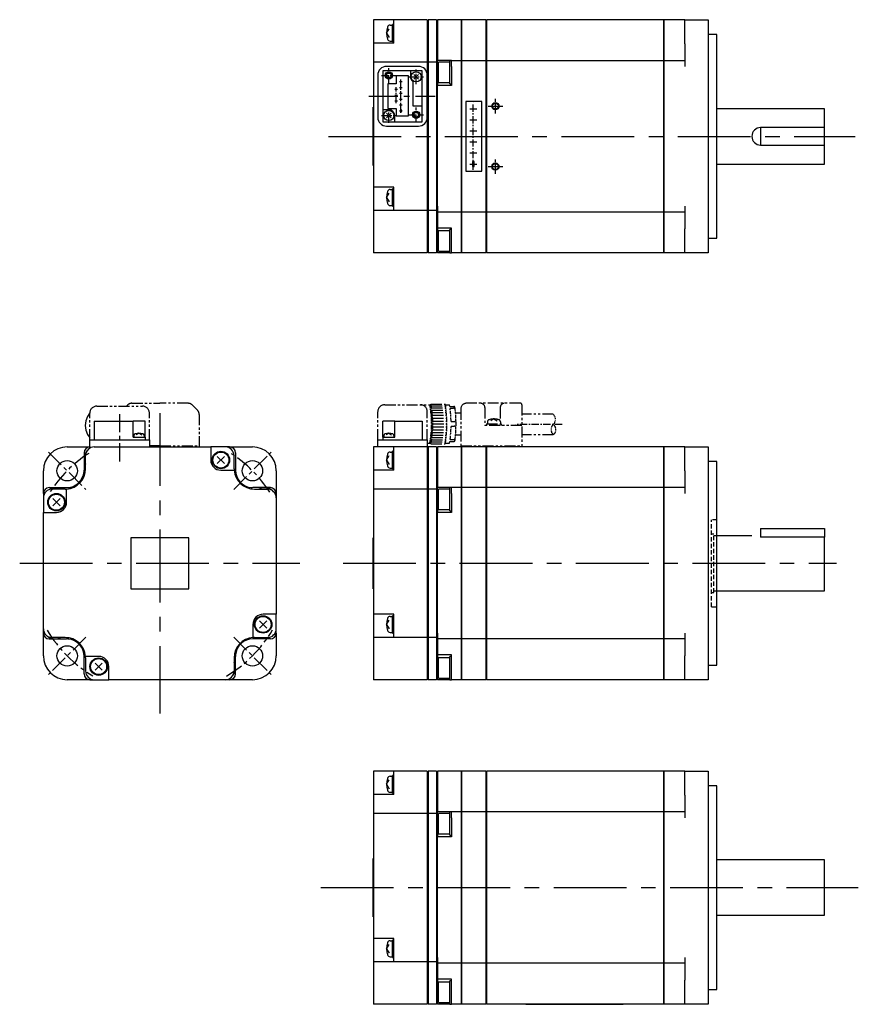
# Model space of a CAD drawing. Extents: x -237 to 352, y -152 to 187.
# Tile 1 of 2: x -237 to 52, y -152 to 187. Entities that reach past the tile are written whole.
import ezdxf

# ---------------------------------------------------------------- set-up
doc = ezdxf.new("R2010")
doc.units = 0
for name, pattern in [('CENTER', [2, 1.25, -0.25, 0.25, -0.25]), ('DASHED', [0.75, 0.5, -0.25]), ('PHANTOM', [2.5, 1.25, -0.25, 0.25, -0.25, 0.25, -0.25])]:
    doc.linetypes.add(name, pattern=pattern)
for name, color, linetype in [('CENTER', 6, 'CENTER'), ('DASHED', 6, 'DASHED'), ('OUTLINE', 7, 'CONTINUOUS'), ('PHANTOM', 3, 'PHANTOM'), ('THIN_LINE', 6, 'CONTINUOUS')]:
    doc.layers.add(name, color=color, linetype=linetype)

msp = doc.modelspace()

# ---------------------------------------------------------------- linework, layer by layer
at = {"layer": 'CENTER', "ltscale": 2}
for p, q in [((-109.7, 165.17), (-109.7, 170.17)), ((-100.3, 164.67), (-100.3, 169.67)), ((-112.2, 167.67), (-107.2, 167.67)), ((-105.55, 154.77), (-105.55, 166.27)), ((-102.8, 167.17), (-97.8, 167.17)), ((-107.61, 162.92), (-106.69, 162.92)), ((-107.15, 158.17), (-107.15, 163.67)), ((-106.01, 165.52), (-105.09, 165.52)), ((-106.01, 163.52), (-105.09, 163.52)), ((-107.61, 160.92), (-106.69, 160.92)), ((-106.01, 161.52), (-105.09, 161.52)), ((-106.01, 159.52), (-105.09, 159.52)), ((-73.1, 154.62), (-73.1, 159.62)), ((-109.7, 151.37), (-109.7, 156.37)), ((-107.61, 158.92), (-106.69, 158.92)), ((-106.01, 157.52), (-105.09, 157.52)), ((-100.3, 151.67), (-100.3, 156.67)), ((-81.85, 156.22), (-79.42, 156.22)), ((-80.7, 135.19), (-80.7, 158.25)), ((-75.6, 157.12), (-70.6, 157.12)), ((-112.2, 153.87), (-107.2, 153.87)), ((-106.01, 155.52), (-105.09, 155.52)), ((-102.8, 154.17), (-97.8, 154.17)), ((-81.85, 152.42), (-79.42, 152.42)), ((-81.85, 148.62), (-79.42, 148.62)), ((-81.85, 144.82), (-79.42, 144.82)), ((-81.85, 141.02), (-79.42, 141.02)), ((-73.1, 133.82), (-73.1, 138.82)), ((-81.85, 137.22), (-79.42, 137.22)), ((-75.6, 136.32), (-70.6, 136.32)), ((-50.15, 47.7), (-66.25, 47.7))]:
    msp.add_line(p, q, dxfattribs=at)
at = {"layer": 'CENTER', "ltscale": 8}
msp.add_line((-116.59, 160.52), (-93.75, 160.52), dxfattribs=at)
at = {"layer": 'CENTER'}
for p, q in [((-73.1, 154.62), (-73.1, 159.62)), ((-75.6, 157.12), (-70.6, 157.12)), ((-73.1, 133.82), (-73.1, 138.82)), ((-75.6, 136.32), (-70.6, 136.32))]:
    msp.add_line(p, q, dxfattribs=at)
at = {"layer": 'CENTER', "ltscale": 20}
for p, q in [((-130.44, 146.72), (50.46, 146.72)), ((-188.4, 51.58), (-188.4, -51.58)), ((-236.52, 0), (-140.27, 0)), ((-125.41, 0), (44.1, 0)), ((-133.05, -111.45), (51.57, -111.45))]:
    msp.add_line(p, q, dxfattribs=at)
at = {"layer": 'CENTER', "ltscale": 5}
for p, q in [((-202.2, 51.27), (-202.2, 33.99)), ((-226.65, 38.25), (-213.78, 25.39)), ((-163.01, 25.39), (-150.14, 38.25)), ((-213.78, -25.39), (-226.65, -38.25)), ((-163.01, -25.39), (-150.14, -38.25))]:
    msp.add_line(p, q, dxfattribs=at)
for start, end in [(122.8734, 147.1266), (32.9195, 57.0805), (210.6605, 239.3395), (300.5999, 329.4001)]:
    msp.add_arc((-188.4, 0), 45, start, end, dxfattribs=at)
at = {"layer": 'DASHED', "ltscale": 3}
for p, q in [((1.1, -15), (1.1, 15)), ((3, 15), (1.1, 15)), ((2, 10), (1.1, 10)), ((2, -10), (2, 10)), ((3, 9.5), (2, 9.5)), ((1.1, -10), (2, -10)), ((2, -9.5), (3, -9.5)), ((1.1, -15), (3, -15))]:
    msp.add_line(p, q, dxfattribs=at)
at = {"layer": 'OUTLINE'}
for p, q in [((-115, 186.72), (-115, 182.22)), ((-108, 186.72), (-115, 186.72)), ((-108, 183.72), (-108, 186.72)), ((-96.5, 186.72), (-108, 186.72)), ((-96.5, 186.72), (-96.5, 183.72)), ((-96.2, 186.72), (-96.2, 183.72)), ((-93.3, 186.72), (-96.2, 186.72)), ((-93.3, 186.72), (-93.3, 183.72)), ((-93, 186.72), (-93, 184.72)), ((-84.9, 186.72), (-93, 186.72)), ((-84.9, 186.72), (-84.9, 184.72)), ((-84.7, 186.72), (-84.7, 184.72)), ((-76.4, 186.72), (-84.7, 186.72)), ((-76.4, 186.72), (-76.4, 184.72)), ((-76.2, 186.72), (-76.2, 184.72)), ((-15.4, 186.72), (-76.2, 186.72)), ((-62.7, 186.82), (-62.7, 186.72)), ((-29.2, 186.82), (-62.7, 186.82)), ((-29.2, 186.82), (-29.2, 186.72)), ((-15.4, 186.72), (-15.4, 184.72)), ((-15.2, 186.72), (-15.2, 184.72)), ((-8, 186.72), (-15.2, 186.72)), ((-8, 178.52), (-8, 186.72)), ((-8, 186.72), (0, 186.72)), ((0, 186.72), (0, 178.52)), ((-110.5, 182.22), (-109.6, 183.72)), ((-109.24, 184.97), (-108.5, 184.97)), ((-108.5, 182.22), (-108.5, 185.22)), ((-108, 185.22), (-108.5, 185.22)), ((-108, 179.22), (-108, 183.72)), ((-96.5, 185.72), (-96.2, 185.72)), ((-96.5, 183.72), (-96.5, 179.22)), ((-96.2, 183.72), (-96.2, 179.22)), ((-93.3, 185.72), (-93, 185.72)), ((-93.3, 183.72), (-93.3, 179.22)), ((-93, 184.72), (-93, 178.72)), ((-84.9, 185.72), (-84.7, 185.72)), ((-84.9, 184.72), (-84.9, 178.72)), ((-84.7, 184.72), (-84.7, 178.72)), ((-76.4, 185.72), (-76.2, 185.72)), ((-76.4, 184.72), (-76.4, 178.72)), ((-76.2, 184.72), (-76.2, 178.72)), ((-15.4, 185.72), (-15.2, 185.72)), ((-15.4, 184.72), (-15.4, 178.72)), ((-15.2, 184.72), (-15.2, 178.72)), ((-115, 182.22), (-115, 178.72)), ((-110.5, 182.22), (-109.6, 180.71)), ((-109.24, 179.47), (-108.5, 179.47)), ((-108.5, 179.22), (-108.5, 182.22)), ((3, 181.72), (0, 181.72)), ((3, 111.72), (3, 181.72)), ((-115, 178.72), (-115, 172.22)), ((-108, 178.72), (-115, 178.72)), ((-108.5, 179.22), (-108, 179.22)), ((-108, 178.72), (-108, 179.22)), ((-96.5, 179.22), (-96.5, 172.22)), ((-96.2, 179.22), (-96.2, 172.22)), ((-93.3, 179.22), (-93.3, 172.22)), ((-93, 178.72), (-93, 172.74)), ((-84.9, 178.72), (-84.9, 172.72)), ((-84.7, 178.72), (-84.7, 172.72)), ((-76.4, 178.72), (-76.4, 172.72)), ((-76.2, 178.72), (-76.2, 172.72)), ((-15.4, 178.72), (-15.4, 172.72)), ((-15.2, 178.72), (-15.2, 172.72)), ((-8, 178.52), (-8, 170.72)), ((0, 178.52), (0, 114.92)), ((-93, 171.74), (-93, 172.74)), ((-88.2, 172.74), (-93, 172.74)), ((-88.7, 168.72), (-88.7, 172.72)), ((-88.2, 172.72), (-88.7, 172.72)), ((-88.2, 172.72), (-88.2, 172.74)), ((-88.2, 170.72), (-88.2, 172.72)), ((-84.9, 172.72), (-88.2, 172.72)), ((-84.9, 172.72), (-84.9, 170.72)), ((-84.7, 172.72), (-84.7, 170.72)), ((-76.4, 172.72), (-84.7, 172.72)), ((-76.4, 172.72), (-76.4, 170.72)), ((-76.2, 172.72), (-76.2, 170.72)), ((-15.4, 172.72), (-76.2, 172.72)), ((-15.4, 172.72), (-15.4, 170.72)), ((-15.2, 172.72), (-15.2, 170.72)), ((-8, 172.72), (-15.2, 172.72)), ((-115, 172.22), (-115, 169.22)), ((-96.5, 172.22), (-115, 172.22)), ((-115, 169.22), (-115, 129.22)), ((-102.3, 169.27), (-111.75, 169.27)), ((-111.75, 169.27), (-111.75, 155.87)), ((-99.5, 170.77), (-110.5, 170.77)), ((-98.25, 169.27), (-102.3, 169.27)), ((-102.3, 169.27), (-102.3, 167.17)), ((-98.25, 157.27), (-98.25, 169.27)), ((-96.5, 172.22), (-96.5, 167.77)), ((-96.5, 171.72), (-96.2, 171.72)), ((-96.2, 172.22), (-96.2, 169.22)), ((-93.3, 172.22), (-96.2, 172.22)), ((-96.2, 169.22), (-96.2, 124.22)), ((-93.3, 172.22), (-93.3, 169.22)), ((-93.3, 171.72), (-93, 171.72)), ((-93.3, 169.22), (-93.3, 124.22)), ((-93, 171.74), (-93, 171.72)), ((-93, 171.72), (-93, 170.72)), ((-93, 170.72), (-93, 164.22)), ((-92.7, 168.72), (-92.7, 172.22)), ((-88.7, 172.22), (-92.7, 172.22)), ((-88.2, 170.72), (-88.2, 168.72)), ((-84.9, 171.72), (-84.7, 171.72)), ((-84.9, 170.72), (-84.9, 122.72)), ((-84.7, 170.72), (-84.7, 122.72)), ((-76.4, 171.72), (-76.2, 171.72)), ((-76.4, 170.72), (-76.4, 122.72)), ((-76.2, 170.72), (-76.2, 122.72)), ((-15.4, 171.72), (-15.2, 171.72)), ((-15.4, 170.72), (-15.4, 122.72)), ((-15.2, 170.72), (-15.2, 122.72)), ((-113.5, 167.77), (-113.5, 153.27)), ((-107.2, 167.57), (-107.2, 164.77)), ((-103, 167.57), (-107.2, 167.57)), ((-103, 153.77), (-103, 167.57)), ((-99.52, 167.95), (-101.08, 166.39)), ((-99.52, 166.39), (-101.08, 167.95)), ((-96.5, 153.27), (-96.5, 167.77)), ((-92.7, 165.22), (-92.7, 168.72)), ((-88.7, 164.72), (-88.7, 168.72)), ((-88.2, 168.72), (-88.2, 164.22)), ((-107.2, 164.77), (-110, 164.77)), ((-110, 164.77), (-110, 156.27)), ((-101.5, 165.57), (-101.5, 157.27)), ((-88.2, 164.22), (-93, 164.22)), ((-93, 122.72), (-93, 164.22)), ((-92.7, 165.22), (-88.7, 165.22)), ((-88.7, 164.72), (-88.2, 164.72)), ((-115.1, 156.72), (-115, 156.72)), ((-115.1, 136.72), (-115.1, 156.72)), ((-111.75, 155.87), (-111.75, 151.77)), ((-109.7, 155.87), (-111.75, 155.87)), ((-110, 156.27), (-107.2, 156.27)), ((-107.2, 156.27), (-107.2, 153.77)), ((-105.3, 155.77), (-105.8, 155.77)), ((-105.8, 155.77), (-105.8, 155.27)), ((-105.3, 155.27), (-105.3, 155.77)), ((-101.5, 157.27), (-98.25, 157.27)), ((-98.25, 151.77), (-98.25, 157.27)), ((-77.8, 158.72), (-83.2, 158.72)), ((-83.2, 158.72), (-83.2, 134.72)), ((-77.8, 134.72), (-77.8, 158.72)), ((40, 156.22), (3, 156.22)), ((40, 149.72), (40, 156.22)), ((-108.92, 154.65), (-110.48, 153.09)), ((-108.92, 153.09), (-110.48, 154.65)), ((-107.7, 151.77), (-107.7, 153.87)), ((-107.2, 153.77), (-103, 153.77)), ((-105.8, 155.27), (-105.3, 155.27)), ((-96.5, 153.27), (-96.5, 124.22)), ((-111.75, 151.77), (-107.7, 151.77)), ((-110.5, 150.27), (-99.5, 150.27)), ((-107.7, 151.77), (-98.25, 151.77)), ((40, 149.72), (18, 149.72)), ((18, 149.72), (18, 143.72)), ((40, 143.72), (40, 149.72)), ((18, 143.72), (40, 143.72)), ((40, 137.22), (40, 143.72)), ((-115.1, 136.72), (-115, 136.72)), ((-80.4, 138.12), (-81, 138.12)), ((-81, 138.12), (-81, 136.32)), ((-81, 136.32), (-80.4, 136.32)), ((-80.4, 136.32), (-80.4, 138.12)), ((3, 137.22), (40, 137.22)), ((-83.2, 134.72), (-77.8, 134.72)), ((-115, 129.22), (-115, 125.72)), ((-108, 129.22), (-115, 129.22)), ((-108.5, 122.72), (-108.5, 128.72)), ((-108, 128.72), (-108.5, 128.72)), ((-108, 124.22), (-108, 129.22)), ((-115, 125.72), (-115, 121.2)), ((-110.5, 125.72), (-109.6, 127.22)), ((-110.5, 125.72), (-109.6, 124.21)), ((-109.24, 128.47), (-108.5, 128.47)), ((-109.24, 122.97), (-108.5, 122.97)), ((-108.5, 122.72), (-108, 122.72)), ((-108, 121.22), (-108, 124.22)), ((-96.5, 124.22), (-96.5, 121.22)), ((-96.2, 124.22), (-96.2, 121.22)), ((-93.3, 124.22), (-93.3, 121.22)), ((-93, 122.72), (-93, 120.72)), ((-84.9, 122.72), (-84.9, 120.72)), ((-84.7, 122.72), (-84.7, 120.72)), ((-76.4, 122.72), (-76.4, 120.72)), ((-76.2, 122.72), (-76.2, 120.72)), ((-15.4, 122.72), (-15.4, 120.72)), ((-15.2, 122.72), (-15.2, 120.72)), ((-8, 122.72), (-8, 114.92)), ((-115, 121.2), (-115, 114.22)), ((-108, 121.2), (-115, 121.2)), ((-108, 121.2), (-108, 121.22)), ((-96.5, 121.22), (-108, 121.22)), ((-96.5, 121.72), (-96.2, 121.72)), ((-96.5, 121.22), (-96.5, 114.22)), ((-96.2, 121.22), (-96.2, 114.22)), ((-93.3, 121.22), (-96.2, 121.22)), ((-93.3, 121.72), (-93, 121.72)), ((-93.3, 121.22), (-93.3, 114.22)), ((-93, 120.72), (-93, 115.22)), ((-84.9, 120.72), (-93, 120.72)), ((-84.9, 121.72), (-84.7, 121.72)), ((-84.9, 120.72), (-84.9, 114.72)), ((-84.7, 120.72), (-84.7, 114.72)), ((-76.4, 120.72), (-84.7, 120.72)), ((-76.4, 121.72), (-76.2, 121.72)), ((-76.4, 120.72), (-76.4, 114.72)), ((-76.2, 120.72), (-76.2, 114.72)), ((-15.4, 120.72), (-76.2, 120.72)), ((-15.4, 121.72), (-15.2, 121.72)), ((-15.4, 120.72), (-15.4, 114.72)), ((-15.2, 120.72), (-15.2, 114.72)), ((-8, 120.72), (-15.2, 120.72)), ((-93, 115.22), (-93, 114.72)), ((-88.2, 115.22), (-93, 115.22)), ((-88.2, 114.72), (-88.2, 115.22)), ((-115, 114.22), (-115, 109.72)), ((-96.5, 114.22), (-96.5, 109.72)), ((-96.2, 114.22), (-96.2, 109.72)), ((-93.3, 114.22), (-93.3, 109.72)), ((-93, 114.72), (-93, 108.72)), ((-92.7, 107.22), (-92.7, 114.22)), ((-88.7, 114.22), (-92.7, 114.22)), ((-88.7, 106.72), (-88.7, 114.72)), ((-88.2, 114.72), (-88.7, 114.72)), ((-88.2, 110.72), (-88.2, 114.72)), ((-84.9, 114.72), (-84.9, 108.72)), ((-84.7, 114.72), (-84.7, 108.72)), ((-76.4, 114.72), (-76.4, 108.72)), ((-76.2, 114.72), (-76.2, 108.72)), ((-15.4, 114.72), (-15.4, 108.72)), ((-15.2, 114.72), (-15.2, 108.72)), ((-8, 106.72), (-8, 114.92)), ((0, 114.92), (0, 106.72)), ((0, 111.72), (3, 111.72)), ((-115, 109.72), (-115, 106.72)), ((-96.5, 109.72), (-96.5, 106.72)), ((-96.2, 109.72), (-96.2, 106.72)), ((-93.3, 109.72), (-93.3, 106.72)), ((-93, 108.72), (-93, 107.72)), ((-88.2, 108.72), (-88.2, 110.72)), ((-88.2, 106.72), (-88.2, 108.72)), ((-84.9, 108.72), (-84.9, 106.72)), ((-84.7, 108.72), (-84.7, 106.72)), ((-76.4, 108.72), (-76.4, 106.72)), ((-76.2, 108.72), (-76.2, 106.72)), ((-15.4, 108.72), (-15.4, 106.72)), ((-15.2, 108.72), (-15.2, 106.72)), ((-96.5, 106.72), (-115, 106.72)), ((-96.5, 107.72), (-96.2, 107.72)), ((-93.3, 106.72), (-96.2, 106.72)), ((-93.3, 107.72), (-93, 107.72)), ((-93, 106.72), (-93, 107.72)), ((-88.7, 106.72), (-93, 106.72)), ((-92.7, 107.22), (-88.7, 107.22)), ((-88.7, 106.72), (-88.2, 106.72)), ((-84.9, 106.72), (-88.2, 106.72)), ((-84.9, 107.72), (-84.7, 107.72)), ((-76.4, 106.72), (-84.7, 106.72)), ((-76.4, 107.72), (-76.2, 107.72)), ((-15.4, 106.72), (-76.2, 106.72)), ((-15.4, 107.72), (-15.2, 107.72)), ((-8, 106.72), (-15.2, 106.72)), ((0, 106.72), (-8, 106.72)), ((-210.95, 48.8), (-197.55, 48.8)), ((-210.95, 48.8), (-210.95, 42.4)), ((-195.55, 48.8), (-197.55, 48.8)), ((-197.55, 43.4), (-197.55, 48.8)), ((-193.45, 48.8), (-195.55, 48.8)), ((-193.45, 43.4), (-193.45, 48.8)), ((-111.75, 43.4), (-111.75, 48.8)), ((-109.7, 48.8), (-111.75, 48.8)), ((-107.7, 48.8), (-109.7, 48.8)), ((-107.7, 48.8), (-98.25, 48.8)), ((-107.7, 43.4), (-107.7, 48.8)), ((-98.25, 48.8), (-98.25, 42.4)), ((-195.55, 44.7), (-196.49, 44.14)), ((-195.55, 44.7), (-194.6, 44.14)), ((-109.7, 44.7), (-110.64, 44.14)), ((-109.7, 44.7), (-108.76, 44.14)), ((-212.45, 42.4), (-209.45, 42.4)), ((-212.45, 39.57), (-212.45, 42.4)), ((-209.45, 42.4), (-194.95, 42.4)), ((-197.55, 43.4), (-193.45, 43.4)), ((-197.3, 43.93), (-197.3, 43.4)), ((-194.95, 42.4), (-191.95, 42.4)), ((-193.8, 43.93), (-193.8, 43.4)), ((-193.45, 43.4), (-193.45, 42.4)), ((-191.95, 42.4), (-191.95, 40)), ((-113.5, 42.4), (-110.5, 42.4)), ((-113.5, 40), (-113.5, 42.4)), ((-111.75, 43.4), (-107.7, 43.4)), ((-111.75, 43.4), (-111.75, 42.4)), ((-111.45, 43.93), (-111.45, 43.4)), ((-110.5, 42.4), (-99.5, 42.4)), ((-107.95, 43.93), (-107.95, 43.4)), ((-99.5, 42.4), (-96.5, 42.4)), ((-96.5, 42.4), (-96.5, 40)), ((-220.2, 40), (-212.45, 40)), ((-214.4, 38), (-214.4, 36)), ((-210.9, 40), (-170.9, 40)), ((-165.9, 40), (-170.9, 40)), ((-170.9, 40), (-170.9, 35.5)), ((-164.4, 40), (-165.9, 40)), ((-164.4, 40), (-156.6, 40)), ((-162.4, 38), (-162.4, 32)), ((-115, 40), (-115, 35.5)), ((-108, 40), (-115, 40)), ((-109.24, 38.25), (-108.5, 38.25)), ((-108.5, 35.5), (-108.5, 38.5)), ((-108, 38.5), (-108.5, 38.5)), ((-108, 37), (-108, 40)), ((-96.5, 40), (-108, 40)), ((-96.5, 40), (-96.5, 37)), ((-96.5, 39), (-96.2, 39)), ((-96.2, 40), (-96.2, 37)), ((-93.3, 40), (-96.2, 40)), ((-93.3, 40), (-93.3, 37)), ((-93.3, 39), (-93, 39)), ((-93, 40), (-93, 38)), ((-84.9, 40), (-93, 40)), ((-93, 38), (-93, 32)), ((-84.9, 40), (-84.9, 38)), ((-84.9, 39), (-84.7, 39)), ((-84.9, 38), (-84.9, 32)), ((-84.7, 40), (-84.7, 38)), ((-76.4, 40), (-84.7, 40)), ((-84.7, 38), (-84.7, 32)), ((-76.4, 40), (-76.4, 38)), ((-76.4, 39), (-76.2, 39)), ((-76.4, 38), (-76.4, 32)), ((-76.2, 40), (-76.2, 38)), ((-15.4, 40), (-76.2, 40)), ((-76.2, 38), (-76.2, 32)), ((-15.4, 40), (-15.4, 38)), ((-15.4, 39), (-15.2, 39)), ((-15.4, 38), (-15.4, 32)), ((-15.2, 40), (-15.2, 38)), ((-8, 40), (-15.2, 40)), ((-15.2, 38), (-15.2, 32)), ((-8, 31.8), (-8, 40)), ((-8, 40), (0, 40)), ((0, 40), (0, 31.8)), ((-214.4, 36), (-214.4, 32)), ((-213.9, 32.5), (-213.9, 37)), ((-166.16, 36.74), (-168.63, 34.26)), ((-166.16, 34.26), (-168.63, 36.74)), ((-162.9, 32.5), (-162.9, 37)), ((-115, 35.5), (-115, 32)), ((-110.5, 35.5), (-109.6, 37)), ((-110.5, 35.5), (-109.6, 34)), ((-108.5, 32.5), (-108.5, 35.5)), ((-108, 32.5), (-108, 37)), ((-96.5, 37), (-96.5, 32.5)), ((-96.2, 37), (-96.2, 32.5)), ((-93.3, 37), (-93.3, 32.5)), ((3, 35), (0, 35)), ((3, 0), (3, 35)), ((-228.4, 24), (-228.4, 31.8)), ((-213.97, 31.5), (-214.42, 31.5)), ((-167.4, 32), (-162.88, 32)), ((-148.4, 31.8), (-148.4, 24)), ((-115, 32), (-115, 25.5)), ((-108, 32), (-115, 32)), ((-109.24, 32.75), (-108.5, 32.75)), ((-108.5, 32.5), (-108, 32.5)), ((-108, 32), (-108, 32.5)), ((-96.5, 32.5), (-96.5, 25.5)), ((-96.2, 32.5), (-96.2, 25.5)), ((-93.3, 32.5), (-93.3, 25.5)), ((-93, 32), (-93, 26.02)), ((-84.9, 32), (-84.9, 26)), ((-84.7, 32), (-84.7, 26)), ((-76.4, 32), (-76.4, 26)), ((-76.2, 32), (-76.2, 26)), ((-15.4, 32), (-15.4, 26)), ((-15.2, 32), (-15.2, 26)), ((-8, 31.8), (-8, 24)), ((0, 31.8), (0, -31.8)), ((-228.4, 24), (-228.4, 22.5)), ((-226.4, 26), (-220.4, 26)), ((-220.9, 25.5), (-225.4, 25.5)), ((-220.4, 21), (-220.4, 25.52)), ((-156.9, 25.57), (-156.9, 26.02)), ((-152.4, 26), (-156.4, 26)), ((-155.9, 25.5), (-151.4, 25.5)), ((-150.4, 26), (-152.4, 26)), ((-148.4, 24), (-148.4, 22.5)), ((-115, 25.5), (-115, 22.5)), ((-96.5, 25.5), (-115, 25.5)), ((-96.5, 25.5), (-96.5, 22.5)), ((-96.5, 25), (-96.2, 25)), ((-96.2, 25.5), (-96.2, 22.5)), ((-93.3, 25.5), (-96.2, 25.5)), ((-93.3, 25.5), (-93.3, 22.5)), ((-93.3, 25), (-93, 25)), ((-93, 25.02), (-93, 26.02)), ((-88.2, 26.02), (-93, 26.02)), ((-93, 25.02), (-93, 25)), ((-93, 25), (-93, 24)), ((-93, 24), (-93, 17.5)), ((-92.7, 22), (-92.7, 25.5)), ((-88.7, 25.5), (-92.7, 25.5)), ((-88.7, 22), (-88.7, 26)), ((-88.2, 26), (-88.7, 26)), ((-88.2, 26), (-88.2, 26.02)), ((-88.2, 24), (-88.2, 26)), ((-84.9, 26), (-88.2, 26)), ((-88.2, 24), (-88.2, 22)), ((-84.9, 26), (-84.9, 24)), ((-84.9, 25), (-84.7, 25)), ((-84.9, 24), (-84.9, -24)), ((-84.7, 26), (-84.7, 24)), ((-76.4, 26), (-84.7, 26)), ((-84.7, 24), (-84.7, -24)), ((-76.4, 26), (-76.4, 24)), ((-76.4, 25), (-76.2, 25)), ((-76.4, 24), (-76.4, -24)), ((-76.2, 26), (-76.2, 24)), ((-15.4, 26), (-76.2, 26)), ((-76.2, 24), (-76.2, -24)), ((-15.4, 26), (-15.4, 24)), ((-15.4, 25), (-15.2, 25)), ((-15.4, 24), (-15.4, -24)), ((-8, 26), (-15.2, 26)), ((-15.2, 26), (-15.2, 24)), ((-15.2, 24), (-15.2, -24)), ((-228.4, 22.5), (-228.4, 17.5)), ((-222.66, 22.24), (-225.13, 19.76)), ((-222.66, 19.76), (-225.13, 22.24)), ((-148.4, 22.5), (-148.4, -17.5)), ((-115, 22.5), (-115, -17.5)), ((-96.5, 22.5), (-96.5, -22.5)), ((-96.2, 22.5), (-96.2, -22.5)), ((-93.3, 22.5), (-93.3, -22.5)), ((-92.7, 18.5), (-92.7, 22)), ((-88.7, 18), (-88.7, 22)), ((-88.2, 22), (-88.2, 17.5)), ((-228.4, 17.5), (-223.9, 17.5)), ((-228.4, -22.5), (-228.4, 17.5)), ((-88.2, 17.5), (-93, 17.5)), ((-93, -24), (-93, 17.5)), ((-92.7, 18.5), (-88.7, 18.5)), ((-88.7, 18), (-88.2, 18)), ((18, 12), (40, 12)), ((18, 12), (18, 9.01)), ((40, 12), (40, 9.01)), ((-228.5, 10), (-228.5, -10)), ((-228.5, 10), (-228.4, 10)), ((-198.4, 8.75), (-198.4, -8.75)), ((-178.4, 8.75), (-198.4, 8.75)), ((-178.4, -8.75), (-178.4, 8.75)), ((-115.1, 8.75), (-115, 8.75)), ((-115.1, -8.75), (-115.1, 8.75)), ((15, 9.5), (3, 9.5)), ((40, 9.01), (18, 9.01)), ((40, -9.5), (40, 9.01)), ((3, -35), (3, 0)), ((-228.5, -10), (-228.4, -10)), ((-198.4, -8.75), (-178.4, -8.75)), ((-115.1, -8.75), (-115, -8.75)), ((3, -9.5), (40, -9.5)), ((-151.66, -19.76), (-154.13, -22.24)), ((-151.66, -22.24), (-154.13, -19.76)), ((-148.4, -17.5), (-152.9, -17.5)), ((-148.4, -22.5), (-148.4, -17.5)), ((-115, -17.5), (-115, -21)), ((-108, -17.5), (-115, -17.5)), ((-110.5, -21), (-109.6, -19.5)), ((-109.24, -18.25), (-108.5, -18.25)), ((-108.5, -24), (-108.5, -18)), ((-108, -18), (-108.5, -18)), ((-108, -22.5), (-108, -17.5)), ((-228.4, -24), (-228.4, -22.5)), ((-156.4, -21), (-156.4, -25.52)), ((-148.4, -24), (-148.4, -22.5)), ((-115, -21), (-115, -25.52)), ((-110.5, -21), (-109.6, -22.5)), ((-108, -25.5), (-108, -22.5)), ((-96.5, -22.5), (-96.5, -25.5)), ((-96.2, -22.5), (-96.2, -25.5)), ((-93.3, -22.5), (-93.3, -25.5)), ((-228.4, -31.8), (-228.4, -24)), ((-226.4, -26), (-224.4, -26)), ((-220.9, -25.5), (-225.4, -25.5)), ((-224.4, -26), (-220.4, -26)), ((-219.9, -25.57), (-219.9, -26.02)), ((-150.4, -26), (-156.4, -26)), ((-155.9, -25.5), (-151.4, -25.5)), ((-148.4, -24), (-148.4, -31.8)), ((-115, -25.52), (-115, -32.5)), ((-108, -25.52), (-115, -25.52)), ((-109.24, -23.75), (-108.5, -23.75)), ((-108.5, -24), (-108, -24)), ((-108, -25.52), (-108, -25.5)), ((-96.5, -25.5), (-108, -25.5)), ((-96.5, -25), (-96.2, -25)), ((-96.5, -25.5), (-96.5, -32.5)), ((-96.2, -25.5), (-96.2, -32.5)), ((-93.3, -25.5), (-96.2, -25.5)), ((-93.3, -25), (-93, -25)), ((-93.3, -25.5), (-93.3, -32.5)), ((-93, -24), (-93, -26)), ((-93, -26), (-93, -31.5)), ((-84.9, -26), (-93, -26)), ((-84.9, -24), (-84.9, -26)), ((-84.9, -25), (-84.7, -25)), ((-84.9, -26), (-84.9, -32)), ((-84.7, -24), (-84.7, -26)), ((-84.7, -26), (-84.7, -32)), ((-76.4, -26), (-84.7, -26)), ((-76.4, -24), (-76.4, -26)), ((-76.4, -25), (-76.2, -25)), ((-76.4, -26), (-76.4, -32)), ((-76.2, -24), (-76.2, -26)), ((-76.2, -26), (-76.2, -32)), ((-15.4, -26), (-76.2, -26)), ((-15.4, -24), (-15.4, -26)), ((-15.4, -25), (-15.2, -25)), ((-15.4, -26), (-15.4, -32)), ((-15.2, -24), (-15.2, -26)), ((-15.2, -26), (-15.2, -32)), ((-8, -26), (-15.2, -26)), ((-8, -24), (-8, -31.8)), ((-214.4, -38), (-214.4, -32)), ((-209.4, -32), (-213.92, -32)), ((-213.9, -32.5), (-213.9, -37)), ((-162.9, -32.5), (-162.9, -37)), ((-162.83, -31.5), (-162.38, -31.5)), ((-162.4, -36), (-162.4, -32)), ((-115, -32.5), (-115, -37)), ((-96.5, -32.5), (-96.5, -37)), ((-96.2, -32.5), (-96.2, -37)), ((-93.3, -32.5), (-93.3, -37)), ((-88.2, -31.5), (-93, -31.5)), ((-93, -31.5), (-93, -32)), ((-93, -32), (-93, -38)), ((-92.7, -39.5), (-92.7, -32.5)), ((-88.7, -32.5), (-92.7, -32.5)), ((-88.7, -40), (-88.7, -32)), ((-88.2, -32), (-88.7, -32)), ((-88.2, -32), (-88.2, -31.5)), ((-88.2, -36), (-88.2, -32)), ((-84.9, -32), (-84.9, -38)), ((-84.7, -32), (-84.7, -38)), ((-76.4, -32), (-76.4, -38)), ((-76.2, -32), (-76.2, -38)), ((-15.4, -32), (-15.4, -38)), ((-15.2, -32), (-15.2, -38)), ((-8, -40), (-8, -31.8)), ((0, -31.8), (0, -40)), ((-208.16, -34.26), (-210.63, -36.74)), ((-208.16, -36.74), (-210.63, -34.26)), ((-205.9, -40), (-205.9, -35.5)), ((-162.4, -38), (-162.4, -36)), ((-115, -37), (-115, -40)), ((-96.5, -37), (-96.5, -40)), ((-96.2, -37), (-96.2, -40)), ((-93.3, -37), (-93.3, -40)), ((-88.2, -38), (-88.2, -36)), ((0, -35), (3, -35)), ((-212.4, -40), (-220.2, -40)), ((-212.4, -40), (-210.9, -40)), ((-210.9, -40), (-205.9, -40)), ((-165.9, -40), (-205.9, -40)), ((-164.4, -40), (-165.9, -40)), ((-156.6, -40), (-164.4, -40)), ((-96.5, -40), (-115, -40)), ((-96.5, -39), (-96.2, -39)), ((-93.3, -40), (-96.2, -40)), ((-93.3, -39), (-93, -39)), ((-93, -38), (-93, -39)), ((-93, -40), (-93, -39)), ((-88.7, -40), (-93, -40)), ((-92.7, -39.5), (-88.7, -39.5)), ((-88.7, -40), (-88.2, -40)), ((-88.2, -40), (-88.2, -38)), ((-84.9, -40), (-88.2, -40)), ((-84.9, -38), (-84.9, -40)), ((-84.9, -39), (-84.7, -39)), ((-84.7, -38), (-84.7, -40)), ((-76.4, -40), (-84.7, -40)), ((-76.4, -38), (-76.4, -40)), ((-76.4, -39), (-76.2, -39)), ((-76.2, -38), (-76.2, -40)), ((-15.4, -40), (-76.2, -40)), ((-15.4, -38), (-15.4, -40)), ((-15.4, -39), (-15.2, -39)), ((-15.2, -38), (-15.2, -40)), ((-8, -40), (-15.2, -40)), ((0, -40), (-8, -40)), ((-115, -71.45), (-115, -75.95)), ((-108, -71.45), (-115, -71.45)), ((-109.24, -73.2), (-108.5, -73.2)), ((-108.5, -75.95), (-108.5, -72.95)), ((-108, -72.95), (-108.5, -72.95)), ((-108, -74.45), (-108, -71.45)), ((-96.5, -71.45), (-108, -71.45)), ((-96.5, -71.45), (-96.5, -74.45)), ((-96.5, -72.45), (-96.2, -72.45)), ((-96.2, -71.45), (-96.2, -74.45)), ((-93.3, -71.45), (-96.2, -71.45)), ((-93.3, -71.45), (-93.3, -74.45)), ((-93.3, -72.45), (-93, -72.45)), ((-93, -71.45), (-93, -73.45)), ((-84.9, -71.45), (-93, -71.45)), ((-93, -73.45), (-93, -79.45)), ((-84.9, -71.45), (-84.9, -73.45)), ((-84.9, -72.45), (-84.7, -72.45)), ((-84.9, -73.45), (-84.9, -79.45)), ((-84.7, -71.45), (-84.7, -73.45)), ((-76.4, -71.45), (-84.7, -71.45)), ((-84.7, -73.45), (-84.7, -79.45)), ((-76.4, -71.45), (-76.4, -73.45)), ((-76.4, -72.45), (-76.2, -72.45)), ((-76.4, -73.45), (-76.4, -79.45)), ((-76.2, -71.45), (-76.2, -73.45)), ((-15.4, -71.45), (-76.2, -71.45)), ((-76.2, -73.45), (-76.2, -79.45)), ((-15.4, -71.45), (-15.4, -73.45)), ((-15.4, -72.45), (-15.2, -72.45)), ((-15.4, -73.45), (-15.4, -79.45)), ((-15.2, -71.45), (-15.2, -73.45)), ((-8, -71.45), (-15.2, -71.45)), ((-15.2, -73.45), (-15.2, -79.45)), ((-8, -79.65), (-8, -71.45)), ((-8, -71.45), (0, -71.45)), ((0, -71.45), (0, -79.65)), ((-115, -75.95), (-115, -79.45)), ((-110.5, -75.95), (-109.6, -74.44)), ((-110.5, -75.95), (-109.6, -77.45)), ((-108.5, -78.95), (-108.5, -75.95)), ((-108, -78.95), (-108, -74.45)), ((-96.5, -74.45), (-96.5, -78.95)), ((-96.2, -74.45), (-96.2, -78.95)), ((-93.3, -74.45), (-93.3, -78.95)), ((3, -76.45), (0, -76.45)), ((3, -146.45), (3, -76.45)), ((-115, -79.45), (-115, -85.95)), ((-108, -79.45), (-115, -79.45)), ((-109.24, -78.7), (-108.5, -78.7)), ((-108.5, -78.95), (-108, -78.95)), ((-108, -79.45), (-108, -78.95)), ((-96.5, -78.95), (-96.5, -85.95)), ((-96.2, -78.95), (-96.2, -85.95)), ((-93.3, -78.95), (-93.3, -85.95)), ((-93, -79.45), (-93, -85.42)), ((-84.9, -79.45), (-84.9, -85.45)), ((-84.7, -79.45), (-84.7, -85.45)), ((-76.4, -79.45), (-76.4, -85.45)), ((-76.2, -79.45), (-76.2, -85.45)), ((-15.4, -79.45), (-15.4, -85.45)), ((-15.2, -79.45), (-15.2, -85.45)), ((-8, -79.65), (-8, -87.45)), ((0, -79.65), (0, -143.25)), ((-115, -85.95), (-115, -88.95)), ((-96.5, -85.95), (-115, -85.95)), ((-96.5, -85.95), (-96.5, -88.95)), ((-96.5, -86.45), (-96.2, -86.45)), ((-96.2, -85.95), (-96.2, -88.95)), ((-93.3, -85.95), (-96.2, -85.95)), ((-93.3, -85.95), (-93.3, -88.95)), ((-93.3, -86.45), (-93, -86.45)), ((-93, -86.43), (-93, -85.42)), ((-88.2, -85.42), (-93, -85.42)), ((-93, -86.43), (-93, -86.45)), ((-93, -86.45), (-93, -87.45)), ((-93, -87.45), (-93, -93.95)), ((-92.7, -89.45), (-92.7, -85.95)), ((-88.7, -85.95), (-92.7, -85.95)), ((-88.7, -89.45), (-88.7, -85.45)), ((-88.2, -85.45), (-88.7, -85.45)), ((-88.2, -85.45), (-88.2, -85.42)), ((-88.2, -87.45), (-88.2, -85.45)), ((-84.9, -85.45), (-88.2, -85.45)), ((-88.2, -87.45), (-88.2, -89.45)), ((-84.9, -85.45), (-84.9, -87.45)), ((-84.9, -86.45), (-84.7, -86.45)), ((-84.9, -87.45), (-84.9, -135.45)), ((-84.7, -85.45), (-84.7, -87.45)), ((-76.4, -85.45), (-84.7, -85.45)), ((-84.7, -87.45), (-84.7, -135.45)), ((-76.4, -85.45), (-76.4, -87.45)), ((-76.4, -86.45), (-76.2, -86.45)), ((-76.4, -87.45), (-76.4, -135.45)), ((-76.2, -85.45), (-76.2, -87.45)), ((-15.4, -85.45), (-76.2, -85.45)), ((-76.2, -87.45), (-76.2, -135.45)), ((-15.4, -85.45), (-15.4, -87.45)), ((-15.4, -86.45), (-15.2, -86.45)), ((-15.4, -87.45), (-15.4, -135.45)), ((-15.2, -85.45), (-15.2, -87.45)), ((-8, -85.45), (-15.2, -85.45)), ((-15.2, -87.45), (-15.2, -135.45)), ((-115, -88.95), (-115, -128.95)), ((-96.5, -88.95), (-96.5, -133.95)), ((-96.2, -88.95), (-96.2, -133.95)), ((-93.3, -88.95), (-93.3, -133.95)), ((-92.7, -92.95), (-92.7, -89.45)), ((-88.7, -93.45), (-88.7, -89.45)), ((-88.2, -89.45), (-88.2, -93.95)), ((-93, -135.45), (-93, -93.95)), ((-88.2, -93.95), (-93, -93.95)), ((-92.7, -92.95), (-88.7, -92.95)), ((-88.7, -93.45), (-88.2, -93.45)), ((-115.1, -121.45), (-115.1, -101.45)), ((-115.1, -101.45), (-115, -101.45)), ((40, -101.95), (3, -101.95)), ((40, -120.95), (40, -101.95)), ((-115.1, -121.45), (-115, -121.45)), ((3, -120.95), (40, -120.95)), ((-115, -128.95), (-115, -132.45)), ((-108, -128.95), (-115, -128.95)), ((-110.5, -132.45), (-109.6, -130.94)), ((-109.24, -129.7), (-108.5, -129.7)), ((-108.5, -135.45), (-108.5, -129.45)), ((-108, -129.45), (-108.5, -129.45)), ((-108, -133.95), (-108, -128.95)), ((-115, -132.45), (-115, -136.96)), ((-110.5, -132.45), (-109.6, -133.95)), ((-109.24, -135.2), (-108.5, -135.2)), ((-108, -136.95), (-108, -133.95)), ((-96.5, -133.95), (-96.5, -136.95)), ((-96.2, -133.95), (-96.2, -136.95)), ((-93.3, -133.95), (-93.3, -136.95)), ((-115, -136.96), (-115, -143.95)), ((-108, -136.96), (-115, -136.96)), ((-108.5, -135.45), (-108, -135.45)), ((-108, -136.96), (-108, -136.95)), ((-96.5, -136.95), (-108, -136.95)), ((-96.5, -136.45), (-96.2, -136.45)), ((-96.5, -136.95), (-96.5, -143.95)), ((-96.2, -136.95), (-96.2, -143.95)), ((-93.3, -136.95), (-96.2, -136.95)), ((-93.3, -136.45), (-93, -136.45)), ((-93.3, -136.95), (-93.3, -143.95)), ((-93, -135.45), (-93, -137.45)), ((-93, -137.45), (-93, -142.95)), ((-84.9, -137.45), (-93, -137.45)), ((-84.9, -135.45), (-84.9, -137.45)), ((-84.9, -136.45), (-84.7, -136.45)), ((-84.9, -137.45), (-84.9, -143.45)), ((-84.7, -135.45), (-84.7, -137.45)), ((-84.7, -137.45), (-84.7, -143.45)), ((-76.4, -137.45), (-84.7, -137.45)), ((-76.4, -135.45), (-76.4, -137.45)), ((-76.4, -136.45), (-76.2, -136.45)), ((-76.4, -137.45), (-76.4, -143.45)), ((-76.2, -135.45), (-76.2, -137.45)), ((-76.2, -137.45), (-76.2, -143.45)), ((-15.4, -137.45), (-76.2, -137.45)), ((-15.4, -135.45), (-15.4, -137.45)), ((-15.4, -136.45), (-15.2, -136.45)), ((-15.4, -137.45), (-15.4, -143.45)), ((-15.2, -135.45), (-15.2, -137.45)), ((-15.2, -137.45), (-15.2, -143.45)), ((-8, -137.45), (-15.2, -137.45)), ((-8, -135.45), (-8, -143.25)), ((-115, -143.95), (-115, -148.45)), ((-96.5, -143.95), (-96.5, -148.45)), ((-96.2, -143.95), (-96.2, -148.45)), ((-93.3, -143.95), (-93.3, -148.45)), ((-88.2, -142.95), (-93, -142.95)), ((-93, -142.95), (-93, -143.45)), ((-93, -143.45), (-93, -149.45)), ((-92.7, -150.95), (-92.7, -143.95)), ((-88.7, -143.95), (-92.7, -143.95)), ((-88.7, -151.45), (-88.7, -143.45)), ((-88.2, -143.45), (-88.7, -143.45)), ((-88.2, -143.45), (-88.2, -142.95)), ((-88.2, -147.45), (-88.2, -143.45)), ((-84.9, -143.45), (-84.9, -149.45)), ((-84.7, -143.45), (-84.7, -149.45)), ((-76.4, -143.45), (-76.4, -149.45)), ((-76.2, -143.45), (-76.2, -149.45)), ((-15.4, -143.45), (-15.4, -149.45)), ((-15.2, -143.45), (-15.2, -149.45)), ((-8, -151.45), (-8, -143.25)), ((0, -143.25), (0, -151.45)), ((-115, -148.45), (-115, -151.45)), ((-96.5, -148.45), (-96.5, -151.45)), ((-96.2, -148.45), (-96.2, -151.45)), ((-93.3, -148.45), (-93.3, -151.45)), ((-88.2, -149.45), (-88.2, -147.45)), ((0, -146.45), (3, -146.45)), ((-96.5, -151.45), (-115, -151.45)), ((-96.5, -150.45), (-96.2, -150.45)), ((-93.3, -151.45), (-96.2, -151.45)), ((-93.3, -150.45), (-93, -150.45)), ((-93, -149.45), (-93, -150.45)), ((-93, -151.45), (-93, -150.45)), ((-88.7, -151.45), (-93, -151.45)), ((-92.7, -150.95), (-88.7, -150.95)), ((-88.7, -151.45), (-88.2, -151.45)), ((-88.2, -151.45), (-88.2, -149.45)), ((-84.9, -151.45), (-88.2, -151.45)), ((-84.9, -149.45), (-84.9, -151.45)), ((-84.9, -150.45), (-84.7, -150.45)), ((-84.7, -149.45), (-84.7, -151.45)), ((-76.4, -151.45), (-84.7, -151.45)), ((-76.4, -149.45), (-76.4, -151.45)), ((-76.4, -150.45), (-76.2, -150.45)), ((-76.2, -149.45), (-76.2, -151.45)), ((-15.4, -151.45), (-76.2, -151.45)), ((-62.7, -151.55), (-62.7, -151.45)), ((-62.7, -151.55), (-29.2, -151.55)), ((-29.2, -151.55), (-29.2, -151.45)), ((-15.4, -149.45), (-15.4, -151.45)), ((-15.4, -150.45), (-15.2, -150.45)), ((-15.2, -149.45), (-15.2, -151.45)), ((-8, -151.45), (-15.2, -151.45)), ((0, -151.45), (-8, -151.45))]:
    msp.add_line(p, q, dxfattribs=at)
for centre, radius in [((-109.7, 167.67), 1.25), ((-109.7, 167.67), 0.8), ((-100.3, 167.17), 1.75), ((-73.1, 157.12), 1.02), ((-109.7, 153.87), 1.75), ((-100.3, 154.17), 1.25), ((-100.3, 154.17), 0.8), ((-73.1, 136.32), 1.02), ((-167.4, 35.5), 3), ((-167.4, 35.5), 2.75), ((-220.22, 31.82), 3.5), ((-156.58, 31.82), 3.5), ((-223.9, 21), 3), ((-223.9, 21), 2.75), ((-152.9, -21), 3), ((-152.9, -21), 2.75), ((-220.22, -31.82), 3.5), ((-156.58, -31.82), 3.5), ((-209.4, -35.5), 3), ((-209.4, -35.5), 2.75)]:
    msp.add_circle(centre, radius, dxfattribs=at)
for centre, radius, start, end in [((-103.5, 182.22), 7, 163.0422, 196.9578), ((-109.24, 183.97), 1, 90, 163.0422), ((-109.24, 180.47), 1, 196.9578, 270), ((-110.5, 167.77), 3, 90, 180), ((-99.5, 167.77), 3, 0, 90), ((-100.3, 167.17), 2, 180, 233.1301), ((-109.7, 153.87), 2, 0, 90), ((-110.5, 153.27), 3, 180, 270), ((-99.5, 153.27), 3, 270, 0), ((18, 146.72), 3, 90, 270), ((-103.5, 125.72), 7, 163.0422, 196.9578), ((-109.24, 127.47), 1, 90, 163.0422), ((-109.24, 123.97), 1, 196.9578, 270), ((-196.7, 43.93), 0.6, 107.1498, 180), ((-195.55, 40.2), 4.5, 72.8502, 107.1498), ((-194.4, 43.93), 0.6, 0, 72.8502), ((-110.85, 43.93), 0.6, 107.1498, 180), ((-109.7, 40.2), 4.5, 72.8502, 107.1498), ((-108.55, 43.93), 0.6, 0, 72.8502), ((-220.2, 31.8), 8.2, 90, 180), ((-212.4, 38), 2, 91.4325, 180), ((-210.4, 36), 4, 139.2888, 208.955), ((-210.9, 37), 3, 90, 180), ((-165.9, 37), 3, 0, 90), ((-164.4, 38), 2, 0, 90), ((-156.6, 31.8), 8.2, 0, 90), ((-103.5, 35.5), 7, 163.0422, 196.9578), ((-109.24, 37.25), 1, 90, 163.0422), ((-167.4, 35.5), 3.5, 180, 270), ((-220.9, 32.5), 7, 274.096, 0), ((-220.4, 32), 6, 270, 355.2198), ((-220.4, 32), 6, 355.2198, 0), ((-155.9, 32.5), 7, 180, 184.096), ((-155.9, 32.5), 7, 184.096, 270), ((-156.4, 32), 6, 180, 265.2198), ((-109.24, 33.75), 1, 196.9578, 270), ((-226.4, 24), 2, 90, 180), ((-225.4, 22.5), 3, 90, 180), ((-220.9, 32.5), 7, 270, 274.096), ((-156.4, 32), 6, 265.2198, 270), ((-152.4, 22), 4, 49.2888, 118.955), ((-151.4, 22.5), 3, 0, 90), ((-150.4, 24), 2, 0, 90), ((-223.9, 21), 3.5, 270, 0), ((-152.9, -21), 3.5, 90, 180), ((-103.5, -21), 7, 163.0422, 196.9578), ((-109.24, -19.25), 1, 90, 163.0422), ((-225.4, -22.5), 3, 180, 270), ((-151.4, -22.5), 3, 270, 0), ((-109.24, -22.75), 1, 196.9578, 270), ((-226.4, -24), 2, 180, 270), ((-224.4, -22), 4, 229.2888, 298.955), ((-220.9, -32.5), 7, 4.096, 90), ((-220.4, -32), 6, 85.2198, 90), ((-220.4, -32), 6, 0, 85.2198), ((-155.9, -32.5), 7, 94.096, 180), ((-156.4, -32), 6, 90, 175.2198), ((-155.9, -32.5), 7, 90, 94.096), ((-150.4, -24), 2, 270, 0), ((-220.2, -31.8), 8.2, 180, 270), ((-220.9, -32.5), 7, 0, 4.096), ((-209.4, -35.5), 3.5, 0, 90), ((-156.4, -32), 6, 175.2198, 180), ((-156.6, -31.8), 8.2, 270, 0), ((-210.9, -37), 3, 180, 270), ((-165.9, -37), 3, 270, 0), ((-166.4, -36), 4, 319.2888, 28.955), ((-212.4, -38), 2, 180, 270), ((-164.4, -38), 2, 270, 0), ((-103.5, -75.95), 7, 163.0422, 196.9578), ((-109.24, -74.2), 1, 90, 163.0422), ((-109.24, -77.7), 1, 196.9578, 270), ((-103.5, -132.45), 7, 163.0422, 196.9578), ((-109.24, -130.7), 1, 90, 163.0422), ((-109.24, -134.2), 1, 196.9578, 270)]:
    msp.add_arc(centre, radius, start, end, dxfattribs=at)
at = {"layer": 'PHANTOM', "ltscale": 3}
for p, q in [((-199.85, 54.06), (-199.43, 54.48)), ((-198.02, 55), (-188.35, 55)), ((-178.68, 55), (-188.35, 55)), ((-175.43, 52.59), (-177.26, 54.41)), ((-111.1, 54.5), (-95.61, 54.5)), ((-95.61, 54.5), (-95.37, 54.3)), ((-95.37, 54.3), (-95.24, 54.7)), ((-95.24, 54.7), (-90.32, 54.7)), ((-90.29, 54.5), (-88.82, 54.5)), ((-88.73, 53.9), (-88.82, 54.5)), ((-64.5, 55), (-83, 55)), ((-64, 54.5), (-64, 40)), ((-212.45, 42.4), (-212.45, 51.6)), ((-210.05, 54), (-194.35, 54)), ((-191.95, 42.4), (-191.95, 51.6)), ((-174.85, 51.17), (-174.85, 40)), ((-113.5, 42.4), (-113.5, 52.1)), ((-96.5, 42.4), (-96.5, 52.1)), ((-95.14, 54.1), (-90.23, 54.1)), ((-95.02, 53.4), (-90.13, 53.4)), ((-94.91, 52.6), (-90.03, 52.6)), ((-94.82, 51.8), (-89.95, 51.8)), ((-94.73, 50.9), (-89.87, 50.9)), ((-88.73, 53.9), (-87.37, 53.9)), ((-88.65, 53.3), (-87.47, 53.3)), ((-86.77, 51.7), (-85, 51.7)), ((-86.77, 51.7), (-86, 51.7)), ((-85, 53.08), (-85, 40)), ((-76.7, 53.5), (-76.7, 47.4)), ((-71.46, 53.5), (-71.46, 49.01)), ((-53.2, 51.2), (-64, 51.2)), ((-94.67, 49.9), (-89.81, 49.9)), ((-94.63, 48.9), (-89.77, 48.9)), ((-94.61, 47.9), (-89.76, 47.9)), ((-88.32, 48.7), (-87.23, 48.7)), ((-64, 47.4), (-76.7, 47.4)), ((-76.1, 47.9), (-76.1, 47.4)), ((-76.1, 47.9), (-71.1, 47.9)), ((-75.85, 48.59), (-75.85, 47.9)), ((-73.6, 49.6), (-74.72, 48.93)), ((-73.6, 49.6), (-72.48, 48.93)), ((-71.35, 48.59), (-71.35, 47.9)), ((-71.1, 47.9), (-71.1, 47.4)), ((-94.82, 44), (-89.95, 44)), ((-94.73, 44.9), (-89.87, 44.9)), ((-94.67, 45.9), (-89.81, 45.9)), ((-94.61, 46.9), (-89.77, 46.9)), ((-88.32, 47.1), (-87.23, 47.1)), ((-86.77, 44.1), (-85, 44.1)), ((-86.77, 44.1), (-86, 44.1)), ((-53.2, 44.2), (-64, 44.2)), ((-96.5, 41.3), (-95.61, 41.3)), ((-95.37, 41.5), (-95.61, 41.3)), ((-95.24, 41.1), (-90.32, 41.1)), ((-95.14, 41.7), (-90.23, 41.7)), ((-95.02, 42.4), (-90.13, 42.4)), ((-94.91, 43.2), (-90.03, 43.2)), ((-90.29, 41.3), (-88.82, 41.3)), ((-88.82, 41.3), (-88.73, 41.9)), ((-88.73, 41.9), (-87.37, 41.9)), ((-88.65, 42.5), (-87.47, 42.5)), ((-188.35, 40.4), (-191.95, 40.4)), ((-188.35, 40.4), (-174.85, 40.4)), ((-85, 40.4), (-64, 40.4))]:
    msp.add_line(p, q, dxfattribs=at)
msp.add_lwpolyline([(-212.45, 51.67), (-213.27, 50.49), (-213.84, 48.99), (-214.04, 47.4), (-213.84, 45.81), (-213.27, 44.31), (-212.45, 43.14)], dxfattribs=at)
for centre, radius, start, end in [((-198.02, 53), 2, 90, 135), ((-178.68, 53), 2, 45, 90), ((-111.1, 52.1), 2.4, 90, 180), ((-98.9, 52.1), 2.4, 0, 90), ((-83, 53), 2, 90, 177.8031), ((-78.2, 53.5), 1.5, 0, 90), ((-69.96, 53.5), 1.5, 90, 180), ((-64.5, 54.5), 0.5, 0, 90), ((-210.05, 51.6), 2.4, 90, 180), ((-194.35, 51.6), 2.4, 0, 90), ((-176.85, 51.17), 2, 0, 45), ((-75.05, 48.59), 0.8, 106.1914, 180), ((-73.6, 43.6), 6, 73.8086, 106.1914), ((-72.15, 48.59), 0.8, 0, 73.8086)]:
    msp.add_arc(centre, radius, start, end, dxfattribs=at)
at = {"layer": 'PHANTOM'}
for centre, radius, start, end in [((-131.49, 47.9), 36.47, 349.5751, 10.425), ((-131.49, 47.9), 36.68, 349.9502, 10.0498), ((-131.79, 47.9), 37.18, 349.4604, 10.5396), ((-131.81, 47.9), 42.05, 350.6935, 9.3065), ((-136.88, 47.51), 48.57, 1.4022, 6.8441), ((-87.47, 52.7), 0.6, 10.682, 90), ((-87.37, 53.5), 0.4, 7.2387, 90), ((-132.42, 47.9), 45.8, 352.9139, 7.0861), ((-54.94, 49.46), 2.47, 317.1979, 45), ((-87.24, 49.3), 0.601, 270.1197, 353.0674), ((-51.64, 45.96), 2.35, 129.4471, 228.5882), ((-54.52, 45.95), 2.2, 307.1453, 52.7827), ((-136.87, 48.29), 48.57, 353.1556, 358.5983), ((-87.23, 46.5), 0.6, 6.9426, 90), ((-87.47, 43.1), 0.6, 270, 349.3179), ((-87.37, 42.3), 0.4, 270, 352.7614)]:
    msp.add_arc(centre, radius, start, end, dxfattribs=at)
at = {"layer": 'THIN_LINE'}
for centre, radius in [((-109.7, 167.67), 1), ((-73.1, 157.12), 1.25), ((-100.3, 154.17), 1), ((-73.1, 136.32), 1.25)]:
    msp.add_circle(centre, radius, dxfattribs=at)

doc.saveas('drawing.dxf')
